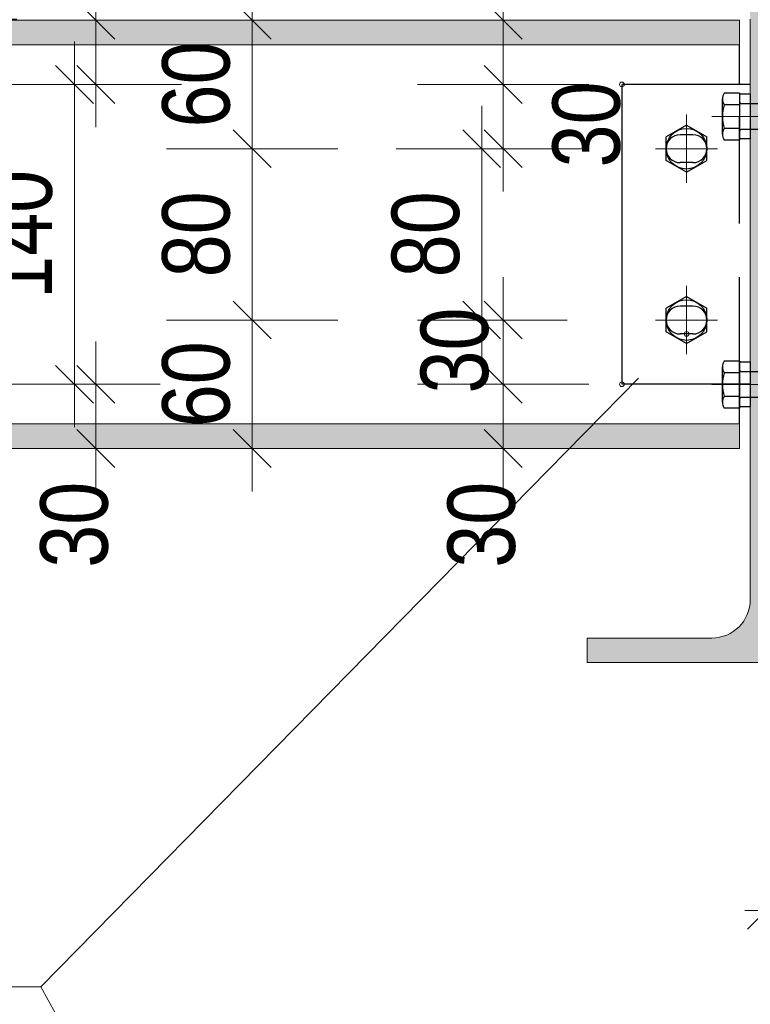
# Model space of a CAD drawing. Header units: millimetres. Extents: x 0 to 91, y -53.4 to 42.
# Tile 78 of 180: x 67.6 to 69.3, y -40.7 to -38.4. Entities that reach past the tile are written whole.
import ezdxf

# ---------------------------------------------------------------- set-up
doc = ezdxf.new("R2010")
doc.units = ezdxf.units.MM
doc.linetypes.add('DASHDOT', pattern=[1, 0.5, -0.25, 0, -0.25])
doc.linetypes.add('HIDDENX2', pattern=[0.75, 0.5, -0.25])
doc.layers.add('Achsen', color=7, linetype='Continuous', lineweight=20)
doc.layers.add('Schraffuren', color=7, linetype='Continuous', lineweight=20)
doc.styles.add('Arial Narrow', font='ARIALN.TTF')
doc.dimstyles.new('Arch_Strakon_dimstyle', dxfattribs={"dimtxt": 1, "dimasz": 1, "dimexe": 1.25, "dimexo": 0.0625, "dimgap": 1, "dimtad": 0, "dimdec": 5, "dimzin": 12, "dimdsep": 46, "dimtxsty": 'Arial Narrow', "dimblk": 'Arrowhead_Tick', "dimsah": 1, "dimcen": 0, "dimse1": 1, "dimse2": 1, "dimclrd": 6, "dimclrt": 2, "dimazin": 0, "dimtfac": 1, "dimtdec": 4, "dimtmove": 0, "dimatfit": 3, "dimldrblk": 'NONE', "dimfxl": 1, "dimtvp": 1, "dimtolj": 1, "dimtzin": 0, "dimlwd": 13, "dimarcsym": 2})

# ---------------------------------------------------------------- blocks, each defined once
blk = doc.blocks.new('Arrowhead_Tick')
at = {"color": 0, "linetype": 'Continuous', "lineweight": -2}
for p, q in [((0, 20), (0, -10)), ((-1, 0), (0, 0)), ((10, 0), (0, 0))]:
    blk.add_line(p, q, dxfattribs=at)
at = {"color": 2, "linetype": 'Continuous', "lineweight": 35}
blk.add_line((4.42, 4.42), (-4.42, -4.42), dxfattribs=at)
blk = doc.blocks.new('*D440')
at = {"layer": 'Achsen', "color": 6, "linetype": 'Continuous', "lineweight": 13}
blk.add_line((68.1649, -39.3525), (68.1649, -39.0725), dxfattribs=at)
at = {"layer": 'Defpoints', "color": 0}
for p in [(68.1649, -39.0625), (69.1644, -39.0625), (69.3034, -39.3625)]:
    blk.add_point(p, dxfattribs=at)
at = {"layer": 'Achsen', "color": 6, "lineweight": 13, "xscale": 0.01, "yscale": 0.01, "zscale": 0.01}
for p, rotation in [((68.1649, -39.0625), 90), ((68.1649, -39.3625), 270)]:
    blk.add_blockref('Arrowhead_Tick', p, dxfattribs=dict(at, rotation=rotation))
at = {"layer": 'Achsen', "color": 2, "lineweight": 35, "insert": (68.0345, -39.2125), "char_height": 0.1575, "attachment_point": 5, "rotation": 90, "style": 'Arial Narrow'}
blk.add_mtext('\\A1;60', dxfattribs=at)
blk = doc.blocks.new('_None')
blk = doc.blocks.new('*D441')
at = {"layer": 'Achsen', "color": 6, "linetype": 'Continuous', "lineweight": 13}
blk.add_line((68.1649, -39.0525), (68.1649, -38.6725), dxfattribs=at)
at = {"layer": 'Defpoints', "color": 0}
for p in [(68.1649, -38.6625), (69.1644, -38.6625), (69.1644, -39.0625)]:
    blk.add_point(p, dxfattribs=at)
at = {"layer": 'Achsen', "color": 6, "lineweight": 13, "xscale": 0.01, "yscale": 0.01, "zscale": 0.01}
for p, rotation in [((68.1649, -38.6625), 90), ((68.1649, -39.0625), 270)]:
    blk.add_blockref('Arrowhead_Tick', p, dxfattribs=dict(at, rotation=rotation))
at = {"layer": 'Achsen', "color": 2, "lineweight": 35, "insert": (68.0345, -38.8625), "char_height": 0.1575, "attachment_point": 5, "rotation": 90, "style": 'Arial Narrow'}
blk.add_mtext('\\A1;80', dxfattribs=at)
blk = doc.blocks.new('*D442')
at = {"layer": 'Achsen', "color": 6, "linetype": 'Continuous', "lineweight": 13}
blk.add_line((68.1649, -38.6525), (68.1649, -38.3725), dxfattribs=at)
at = {"layer": 'Defpoints', "color": 0}
for p in [(65.6181, -38.3625), (68.1649, -38.3625), (69.1644, -38.6625)]:
    blk.add_point(p, dxfattribs=at)
at = {"layer": 'Achsen', "color": 6, "lineweight": 13, "xscale": 0.01, "yscale": 0.01, "zscale": 0.01}
for p, rotation in [((68.1649, -38.3625), 90), ((68.1649, -38.6625), 270)]:
    blk.add_blockref('Arrowhead_Tick', p, dxfattribs=dict(at, rotation=rotation))
at = {"layer": 'Achsen', "color": 2, "lineweight": 35, "insert": (68.0345, -38.5125), "char_height": 0.1575, "attachment_point": 5, "rotation": 90, "style": 'Arial Narrow'}
blk.add_mtext('\\A1;60', dxfattribs=at)
blk = doc.blocks.new('*D443')
at = {"layer": 'Achsen', "color": 6, "linetype": 'Continuous', "lineweight": 13}
blk.add_line((67.4149, -38.35), (67.4149, -38.2225), dxfattribs=at)
at = {"layer": 'Defpoints', "color": 0}
for p in [(67.4149, -38.2125), (68.9471, -38.2125), (69.2384, -38.36)]:
    blk.add_point(p, dxfattribs=at)
at = {"layer": 'Achsen', "color": 6, "lineweight": 13, "xscale": 0.01, "yscale": 0.01, "zscale": 0.01}
for p, rotation in [((67.4149, -38.2125), 90), ((67.4149, -38.36), 270)]:
    blk.add_blockref('Arrowhead_Tick', p, dxfattribs=dict(at, rotation=rotation))
at = {"layer": 'Achsen', "color": 2, "lineweight": 35, "insert": (67.3649, -38.0346), "char_height": 0.1575, "attachment_point": 5, "rotation": 90, "style": 'Arial Narrow'}
blk.add_mtext('\\A1;30', dxfattribs=at)
blk = doc.blocks.new('*D444')
at = {"layer": 'Achsen', "color": 6, "linetype": 'Continuous', "lineweight": 13}
blk.add_line((68.7509, -39.3525), (68.7509, -39.2225), dxfattribs=at)
at = {"layer": 'Defpoints', "color": 0}
for p in [(68.7509, -39.2125), (69.0294, -39.2125), (69.3034, -39.3625)]:
    blk.add_point(p, dxfattribs=at)
at = {"layer": 'Achsen', "color": 6, "lineweight": 13, "xscale": 0.01, "yscale": 0.01, "zscale": 0.01}
for p, rotation in [((68.7509, -39.2125), 90), ((68.7509, -39.3625), 270)]:
    blk.add_blockref('Arrowhead_Tick', p, dxfattribs=dict(at, rotation=rotation))
at = {"layer": 'Achsen', "color": 2, "lineweight": 35, "insert": (68.7009, -39.5405), "char_height": 0.1575, "attachment_point": 5, "rotation": 90, "style": 'Arial Narrow'}
blk.add_mtext('\\A1;30', dxfattribs=at)
blk = doc.blocks.new('*D445')
at = {"layer": 'Achsen', "color": 6, "linetype": 'Continuous', "lineweight": 13}
blk.add_line((68.7509, -39.2025), (68.7509, -39.0725), dxfattribs=at)
at = {"layer": 'Defpoints', "color": 0}
for p in [(68.7509, -39.0625), (69.1644, -39.0625), (69.0294, -39.2125)]:
    blk.add_point(p, dxfattribs=at)
at = {"layer": 'Achsen', "color": 6, "lineweight": 13, "xscale": 0.01, "yscale": 0.01, "zscale": 0.01}
for p, rotation in [((68.7509, -39.0625), 90.00000000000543), ((68.7509, -39.2125), 270.0000000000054)]:
    blk.add_blockref('Arrowhead_Tick', p, dxfattribs=dict(at, rotation=rotation))
at = {"layer": 'Achsen', "color": 2, "lineweight": 35, "insert": (68.6382, -39.1337), "char_height": 0.1575, "attachment_point": 5, "rotation": 90, "style": 'Arial Narrow'}
blk.add_mtext('\\A1;30', dxfattribs=at)
blk = doc.blocks.new('*D446')
at = {"layer": 'Achsen', "color": 6, "linetype": 'Continuous', "lineweight": 13}
blk.add_line((68.7009, -39.0525), (68.7009, -38.6725), dxfattribs=at)
at = {"layer": 'Defpoints', "color": 0}
for p in [(68.7009, -38.6625), (69.1644, -38.6625), (69.1644, -39.0625)]:
    blk.add_point(p, dxfattribs=at)
at = {"layer": 'Achsen', "color": 6, "lineweight": 13, "xscale": 0.01, "yscale": 0.01, "zscale": 0.01}
for p, rotation in [((68.7009, -38.6625), 89.99999999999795), ((68.7009, -39.0625), 269.999999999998)]:
    blk.add_blockref('Arrowhead_Tick', p, dxfattribs=dict(at, rotation=rotation))
at = {"layer": 'Achsen', "color": 2, "lineweight": 35, "insert": (68.5705, -38.8625), "char_height": 0.1575, "attachment_point": 5, "rotation": 90, "style": 'Arial Narrow'}
blk.add_mtext('\\A1;80', dxfattribs=at)
blk = doc.blocks.new('*D447')
at = {"layer": 'Achsen', "color": 6, "linetype": 'Continuous', "lineweight": 13}
blk.add_line((68.7509, -38.6525), (68.7509, -38.5225), dxfattribs=at)
at = {"layer": 'Defpoints', "color": 0}
for p in [(68.7509, -38.5125), (69.0284, -38.5125), (69.1644, -38.6625)]:
    blk.add_point(p, dxfattribs=at)
at = {"layer": 'Achsen', "color": 6, "lineweight": 13, "xscale": 0.01, "yscale": 0.01, "zscale": 0.01}
for p, rotation in [((68.7509, -38.5125), 90), ((68.7509, -38.6625), 270)]:
    blk.add_blockref('Arrowhead_Tick', p, dxfattribs=dict(at, rotation=rotation))
at = {"layer": 'Achsen', "color": 2, "lineweight": 35, "insert": (68.9461, -38.6059), "char_height": 0.1575, "attachment_point": 5, "rotation": 90, "style": 'Arial Narrow'}
blk.add_mtext('\\A1;30', dxfattribs=at)
blk = doc.blocks.new('*D448')
at = {"layer": 'Achsen', "color": 6, "linetype": 'Continuous', "lineweight": 13}
blk.add_line((68.7509, -38.5025), (68.7509, -38.3725), dxfattribs=at)
at = {"layer": 'Defpoints', "color": 0}
for p in [(68.7509, -38.3625), (69.3034, -38.3625), (69.0284, -38.5125)]:
    blk.add_point(p, dxfattribs=at)
at = {"layer": 'Achsen', "color": 6, "lineweight": 13, "xscale": 0.01, "yscale": 0.01, "zscale": 0.01}
for p, rotation in [((68.7509, -38.3625), 90), ((68.7509, -38.5125), 270)]:
    blk.add_blockref('Arrowhead_Tick', p, dxfattribs=dict(at, rotation=rotation))
at = {"layer": 'Achsen', "color": 2, "lineweight": 35, "insert": (68.7009, -38.1846), "char_height": 0.1575, "attachment_point": 5, "rotation": 90, "style": 'Arial Narrow'}
blk.add_mtext('\\A1;30', dxfattribs=at)
blk = doc.blocks.new('*D449')
at = {"layer": 'Achsen', "color": 6, "linetype": 'Continuous', "lineweight": 13}
blk.add_line((69.0384, -37.6408), (69.1694, -37.6408), dxfattribs=at)
at = {"layer": 'Defpoints', "color": 0}
for p in [(69.1794, -37.6408), (69.1794, -39.095), (69.0284, -39.2125)]:
    blk.add_point(p, dxfattribs=at)
at = {"layer": 'Achsen', "color": 6, "lineweight": 13, "xscale": 0.01, "yscale": 0.01, "zscale": 0.01}
for p, rotation in [((69.1794, -37.6408), 359.9999999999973), ((69.0284, -37.6408), 179.9999999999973)]:
    blk.add_blockref('Arrowhead_Tick', p, dxfattribs=dict(at, rotation=rotation))
at = {"layer": 'Achsen', "color": 2, "lineweight": 35, "insert": (68.8504, -37.5908), "char_height": 0.1575, "attachment_point": 5, "style": 'Arial Narrow'}
blk.add_mtext('\\A1;30', dxfattribs=at)
blk = doc.blocks.new('*D450')
at = {"layer": 'Achsen', "color": 6, "linetype": 'Continuous', "lineweight": 13}
blk.add_line((69.1894, -37.6408), (69.3194, -37.6408), dxfattribs=at)
at = {"layer": 'Defpoints', "color": 0}
for p in [(69.3294, -37.6408), (69.1794, -39.095), (69.3294, -39.2125)]:
    blk.add_point(p, dxfattribs=at)
at = {"layer": 'Achsen', "color": 6, "lineweight": 13, "xscale": 0.01, "yscale": 0.01, "zscale": 0.01}
for p, rotation in [((69.3294, -37.6408), 2.714073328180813e-12), ((69.1794, -37.6408), 180.0000000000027)]:
    blk.add_blockref('Arrowhead_Tick', p, dxfattribs=dict(at, rotation=rotation))
at = {"layer": 'Achsen', "color": 2, "lineweight": 35, "insert": (69.5074, -37.5908), "char_height": 0.1575, "attachment_point": 5, "style": 'Arial Narrow'}
blk.add_mtext('\\A1;30', dxfattribs=at)
blk = doc.blocks.new('*D451')
at = {"layer": 'Achsen', "color": 6, "linetype": 'Continuous', "lineweight": 13}
blk.add_line((67.3649, -39.8525), (67.3649, -39.3725), dxfattribs=at)
at = {"layer": 'Defpoints', "color": 0}
for p in [(65.6181, -39.3625), (67.3649, -39.3625), (68.9471, -39.8625)]:
    blk.add_point(p, dxfattribs=at)
at = {"layer": 'Achsen', "color": 6, "lineweight": 13, "xscale": 0.01, "yscale": 0.01, "zscale": 0.01}
for p, rotation in [((67.3649, -39.3625), 90), ((67.3649, -39.8625), 270)]:
    blk.add_blockref('Arrowhead_Tick', p, dxfattribs=dict(at, rotation=rotation))
at = {"layer": 'Achsen', "color": 2, "lineweight": 35, "insert": (67.2345, -39.6125), "char_height": 0.1575, "attachment_point": 5, "rotation": 90, "style": 'Arial Narrow'}
blk.add_mtext('\\A1;100', dxfattribs=at)
blk = doc.blocks.new('*D452')
at = {"layer": 'Achsen', "color": 6, "linetype": 'Continuous', "lineweight": 13}
for p, q in [((69.3559, -40.4408), (69.3459, -40.4408)), ((69.3659, -40.4408), (69.4159, -40.4408)), ((69.4259, -40.4408), (69.4359, -40.4408))]:
    blk.add_line(p, q, dxfattribs=at)
at = {"layer": 'Defpoints', "color": 0}
for p in [(69.4159, -39.4975), (69.3659, -39.5625), (69.4159, -40.4408)]:
    blk.add_point(p, dxfattribs=at)
at = {"layer": 'Achsen', "color": 6, "lineweight": 13, "xscale": 0.01, "yscale": 0.01, "zscale": 0.01}
blk.add_blockref('Arrowhead_Tick', (69.3659, -40.4408), dxfattribs=at)
at = {"layer": 'Achsen', "color": 6, "lineweight": 13, "xscale": 0.01, "yscale": 0.01, "zscale": 0.01, "rotation": 180}
blk.add_blockref('Arrowhead_Tick', (69.4159, -40.4408), dxfattribs=at)
at = {"layer": 'Achsen', "color": 2, "lineweight": 35, "insert": (69.5939, -40.3908), "char_height": 0.1575, "attachment_point": 5, "style": 'Arial Narrow'}
blk.add_mtext('\\A1;10', dxfattribs=at)
blk = doc.blocks.new('*D457')
at = {"color": 6, "linetype": 'Continuous', "lineweight": 13}
blk.add_line((67.7998, -39.3525), (67.7998, -39.2225), dxfattribs=at)
at = {"layer": 'Defpoints', "color": 0}
for p in [(67.7998, -39.2125), (69.0284, -39.2125), (65.6181, -39.3625)]:
    blk.add_point(p, dxfattribs=at)
at = {"color": 6, "lineweight": 13, "xscale": 0.01, "yscale": 0.01, "zscale": 0.01}
for p, rotation in [((67.7998, -39.2125), 90), ((67.7998, -39.3625), 270)]:
    blk.add_blockref('Arrowhead_Tick', p, dxfattribs=dict(at, rotation=rotation))
at = {"color": 2, "lineweight": 35, "insert": (67.7498, -39.5405), "char_height": 0.1575, "attachment_point": 5, "rotation": 90, "style": 'Arial Narrow'}
blk.add_mtext('\\A1;30', dxfattribs=at)
blk = doc.blocks.new('*D458')
at = {"color": 6, "linetype": 'Continuous', "lineweight": 13}
blk.add_line((67.7498, -39.2025), (67.7498, -38.5225), dxfattribs=at)
at = {"layer": 'Defpoints', "color": 0}
for p in [(67.7498, -38.5125), (69.0294, -38.5125), (69.0284, -39.2125)]:
    blk.add_point(p, dxfattribs=at)
at = {"color": 6, "lineweight": 13, "xscale": 0.01, "yscale": 0.01, "zscale": 0.01}
for p, rotation in [((67.7498, -38.5125), 90), ((67.7498, -39.2125), 270)]:
    blk.add_blockref('Arrowhead_Tick', p, dxfattribs=dict(at, rotation=rotation))
at = {"color": 2, "lineweight": 35, "insert": (67.6194, -38.8625), "char_height": 0.1575, "attachment_point": 5, "rotation": 90, "style": 'Arial Narrow'}
blk.add_mtext('\\A1;140', dxfattribs=at)
blk = doc.blocks.new('*D459')
at = {"color": 6, "linetype": 'Continuous', "lineweight": 13}
blk.add_line((67.7998, -38.5025), (67.7998, -38.3725), dxfattribs=at)
at = {"layer": 'Defpoints', "color": 0}
for p in [(65.6181, -38.3625), (67.7998, -38.3625), (69.0294, -38.5125)]:
    blk.add_point(p, dxfattribs=at)
at = {"color": 6, "lineweight": 13, "xscale": 0.01, "yscale": 0.01, "zscale": 0.01}
for p, rotation in [((67.7998, -38.3625), 90), ((67.7998, -38.5125), 270)]:
    blk.add_blockref('Arrowhead_Tick', p, dxfattribs=dict(at, rotation=rotation))
at = {"color": 2, "lineweight": 35, "insert": (67.7498, -38.1846), "char_height": 0.1575, "attachment_point": 5, "rotation": 90, "style": 'Arial Narrow'}
blk.add_mtext('\\A1;30', dxfattribs=at)

msp = doc.modelspace()

# ---------------------------------------------------------------- hatches: boundary and pattern name
at = {"layer": 'Schraffuren', "lineweight": 25, "true_color": 0x4682b4}
for points in [[(69.7471407, -38.2700252), (69.7471407, -38.2125252), (68.9471407, -38.2125252), (68.9471407, -38.2700252), (69.2383907, -38.2700252), (69.2399442, -38.2700386), (69.2414972, -38.2700788), (69.2430492, -38.2701458), (69.2445999, -38.2702396), (69.2461487, -38.2703602), (69.2476953, -38.2705075), (69.249239, -38.2706814), (69.2507795, -38.270882), (69.2523163, -38.2711091), (69.253849, -38.2713627), (69.2553771, -38.2716427), (69.2569001, -38.2719491), (69.2584176, -38.2722817), (69.2599291, -38.2726404), (69.2614342, -38.2730252), (69.2629325, -38.2734359), (69.2644234, -38.2738724), (69.2659066, -38.2743346), (69.2673815, -38.2748223), (69.2688479, -38.2753354), (69.2703051, -38.2758737), (69.2717529, -38.2764371), (69.2731907, -38.2770254), (69.2746182, -38.2776385), (69.2760348, -38.2782761), (69.2774402, -38.278938), (69.278834, -38.2796241), (69.2802158, -38.2803342), (69.2815851, -38.281068), (69.2829415, -38.2818253), (69.2842846, -38.2826059), (69.2856141, -38.2834096), (69.2869295, -38.2842361), (69.2882304, -38.2850852), (69.2895165, -38.2859567), (69.2907874, -38.2868502), (69.2920426, -38.2877655), (69.2932819, -38.2887023), (69.2945048, -38.2896604), (69.295711, -38.2906394), (69.2969001, -38.2916391), (69.2980717, -38.2926592), (69.2992256, -38.2936994), (69.3003614, -38.2947593), (69.3014787, -38.2958387), (69.3025772, -38.2969372), (69.3036566, -38.2980545), (69.3047165, -38.2991903), (69.3057567, -38.3003442), (69.3067768, -38.3015158), (69.3077765, -38.3027049), (69.3087555, -38.3039111), (69.3097136, -38.305134), (69.3106504, -38.3063733), (69.3115657, -38.3076285), (69.3124592, -38.3088994), (69.3133307, -38.3101855), (69.3141798, -38.3114864), (69.3150063, -38.3128018), (69.31581, -38.3141313), (69.3165906, -38.3154744), (69.3173479, -38.3168308), (69.3180817, -38.3182001), (69.3187918, -38.3195819), (69.3194779, -38.3209757), (69.3201398, -38.3223811), (69.3207774, -38.3237978), (69.3213905, -38.3252252), (69.3219788, -38.326663), (69.3225422, -38.3281108), (69.3230805, -38.329568), (69.3235936, -38.3310344), (69.3240813, -38.3325093), (69.3245435, -38.3339925), (69.32498, -38.3354834), (69.3253907, -38.3369817), (69.3257755, -38.3384868), (69.3261342, -38.3399983), (69.3264668, -38.3415158), (69.3267732, -38.3430388), (69.3270532, -38.3445669), (69.3273068, -38.3460996), (69.3275339, -38.3476364), (69.3277345, -38.3491769), (69.3279084, -38.3507206), (69.3280557, -38.3522672), (69.3281763, -38.353816), (69.3282701, -38.3553667), (69.3283371, -38.3569188), (69.3283773, -38.3584717), (69.3283907, -38.3600252), (69.3283907, -39.7150252), (69.328377, -39.7165959), (69.3283359, -39.7181662), (69.3282674, -39.7197354), (69.3281715, -39.7213033), (69.3280482, -39.7228692), (69.3278977, -39.7244328), (69.3277199, -39.7259934), (69.3275148, -39.7275508), (69.3272827, -39.7291043), (69.3270234, -39.7306535), (69.3267371, -39.732198), (69.326424, -39.7337373), (69.326084, -39.7352708), (69.3257173, -39.7367982), (69.325324, -39.7383189), (69.3249043, -39.7398326), (69.3244581, -39.7413387), (69.3239858, -39.7428367), (69.3234874, -39.7443263), (69.322963, -39.745807), (69.3224129, -39.7472783), (69.3218372, -39.7487398), (69.3212361, -39.750191), (69.3206098, -39.7516315), (69.3199584, -39.7530608), (69.3192822, -39.7544786), (69.3185813, -39.7558843), (69.317856, -39.7572776), (69.3171065, -39.7586581), (69.316333, -39.7600252), (69.3155358, -39.7613786), (69.314715, -39.7627179), (69.3138711, -39.7640427), (69.3130041, -39.7653526), (69.3121144, -39.7666471), (69.3112022, -39.7679259), (69.3102679, -39.7691886), (69.3093117, -39.7704347), (69.3083338, -39.771664), (69.3073347, -39.7728761), (69.3063146, -39.7740705), (69.3052737, -39.775247), (69.3042125, -39.7764051), (69.3031313, -39.7775445), (69.3020303, -39.7786648), (69.30091, -39.7797658), (69.2997706, -39.780847), (69.2986125, -39.7819082), (69.297436, -39.7829491), (69.2962416, -39.7839692), (69.2950295, -39.7849683), (69.2938002, -39.7859462), (69.2925541, -39.7869024), (69.2912914, -39.7878367), (69.2900126, -39.7887489), (69.2887181, -39.7896386), (69.2874082, -39.7905056), (69.2860834, -39.7913495), (69.2847441, -39.7921703), (69.2833907, -39.7929675), (69.2820236, -39.793741), (69.2806431, -39.7944905), (69.2792498, -39.7952158), (69.2778441, -39.7959167), (69.2764263, -39.7965929), (69.274997, -39.7972443), (69.2735565, -39.7978706), (69.2721053, -39.7984717), (69.2706438, -39.7990474), (69.2691725, -39.7995975), (69.2676918, -39.8001219), (69.2662022, -39.8006203), (69.2647042, -39.8010926), (69.2631981, -39.8015388), (69.2616844, -39.8019585), (69.2601637, -39.8023518), (69.2586363, -39.8027185), (69.2571028, -39.8030585), (69.2555635, -39.8033716), (69.254019, -39.8036579), (69.2524698, -39.8039172), (69.2509163, -39.8041493), (69.2493589, -39.8043544), (69.2477983, -39.8045322), (69.2462347, -39.8046827), (69.2446688, -39.804806), (69.2431009, -39.8049019), (69.2415317, -39.8049704), (69.2399614, -39.8050115), (69.2383907, -39.8050252), (68.9471407, -39.8050252), (68.9471407, -39.8625252), (69.7471407, -39.8625252), (69.7471407, -39.8050252), (69.4558907, -39.8050252), (69.45432, -39.8050115), (69.4527497, -39.8049704), (69.4511805, -39.8049019), (69.4496126, -39.804806), (69.4480467, -39.8046827), (69.4464831, -39.8045322), (69.4449225, -39.8043544), (69.4433651, -39.8041493), (69.4418116, -39.8039172), (69.4402624, -39.8036579), (69.4387179, -39.8033716), (69.4371786, -39.8030585), (69.4356451, -39.8027185), (69.4341177, -39.8023518), (69.432597, -39.8019585), (69.4310833, -39.8015388), (69.4295772, -39.8010926), (69.4280792, -39.8006203), (69.4265896, -39.8001219), (69.4251089, -39.7995975), (69.4236376, -39.7990474), (69.4221761, -39.7984717), (69.4207249, -39.7978706), (69.4192844, -39.7972443), (69.4178551, -39.7965929), (69.4164373, -39.7959167), (69.4150316, -39.7952158), (69.4136383, -39.7944905), (69.4122578, -39.793741), (69.4108907, -39.7929675), (69.4095373, -39.7921703), (69.408198, -39.7913495), (69.4068732, -39.7905056), (69.4055633, -39.7896386), (69.4042688, -39.7887489), (69.40299, -39.7878367), (69.4017273, -39.7869024), (69.4004812, -39.7859462), (69.3992519, -39.7849683), (69.3980398, -39.7839692), (69.3968454, -39.7829491), (69.3956689, -39.7819082), (69.3945108, -39.780847), (69.3933714, -39.7797658), (69.3922511, -39.7786648), (69.3911501, -39.7775445), (69.3900689, -39.7764051), (69.3890077, -39.775247), (69.3879668, -39.7740705), (69.3869467, -39.7728761), (69.3859476, -39.771664), (69.3849697, -39.7704347), (69.3840135, -39.7691886), (69.3830792, -39.7679259), (69.382167, -39.7666471), (69.3812773, -39.7653526), (69.3804103, -39.7640427), (69.3795664, -39.7627179), (69.3787456, -39.7613786), (69.3779484, -39.7600252), (69.3771749, -39.7586581), (69.3764254, -39.7572776), (69.3757001, -39.7558843), (69.3749992, -39.7544786), (69.374323, -39.7530608), (69.3736716, -39.7516315), (69.3730453, -39.750191), (69.3724442, -39.7487398), (69.3718685, -39.7472783), (69.3713184, -39.745807), (69.370794, -39.7443263), (69.3702956, -39.7428367), (69.3698233, -39.7413387), (69.3693771, -39.7398326), (69.3689574, -39.7383189), (69.3685641, -39.7367982), (69.3681974, -39.7352708), (69.3678574, -39.7337373), (69.3675443, -39.732198), (69.367258, -39.7306535), (69.3669988, -39.7291043), (69.3667666, -39.7275508), (69.3665615, -39.7259934), (69.3663837, -39.7244328), (69.3662332, -39.7228692), (69.3661099, -39.7213033), (69.366014, -39.7197354), (69.3659455, -39.7181662), (69.3659044, -39.7165959), (69.3658907, -39.7150252), (69.3658907, -38.3600252), (69.3659044, -38.3584545), (69.3659455, -38.3568842), (69.366014, -38.355315), (69.3661099, -38.3537471), (69.3662332, -38.3521812), (69.3663837, -38.3506176), (69.3665615, -38.349057), (69.3667666, -38.3474996), (69.3669988, -38.3459461), (69.367258, -38.3443969), (69.3675443, -38.3428524), (69.3678574, -38.3413132), (69.3681974, -38.3397796), (69.3685641, -38.3382522), (69.3689574, -38.3367315), (69.3693771, -38.3352178), (69.3698233, -38.3337117), (69.3702956, -38.3322137), (69.370794, -38.3307241), (69.3713184, -38.3292434), (69.3718685, -38.3277721), (69.3724442, -38.3263106), (69.3730453, -38.3248594), (69.3736716, -38.3234189), (69.374323, -38.3219896), (69.3749992, -38.3205718), (69.3757001, -38.3191661), (69.3764254, -38.3177728), (69.3771749, -38.3163923), (69.3779484, -38.3150252), (69.3787456, -38.3136718), (69.3795664, -38.3123325), (69.3804103, -38.3110077), (69.3812773, -38.3096978), (69.382167, -38.3084033), (69.3830792, -38.3071245), (69.3840135, -38.3058619), (69.3849697, -38.3046157), (69.3859476, -38.3033864), (69.3869467, -38.3021743), (69.3879668, -38.3009799), (69.3890077, -38.2998034), (69.3900689, -38.2986454), (69.3911501, -38.2975059), (69.3922511, -38.2963856), (69.3933714, -38.2952846), (69.3945108, -38.2942034), (69.3956689, -38.2931422), (69.3968454, -38.2921013), (69.3980398, -38.2910812), (69.3992519, -38.2900821), (69.4004812, -38.2891042), (69.4017273, -38.288148), (69.40299, -38.2872137), (69.4042688, -38.2863015), (69.4055633, -38.2854118), (69.4068732, -38.2845449), (69.408198, -38.2837009), (69.4095373, -38.2828801), (69.4108907, -38.2820829), (69.4122578, -38.2813094), (69.4136383, -38.2805599), (69.4150316, -38.2798346), (69.4164373, -38.2791337), (69.4178551, -38.2784575), (69.4192844, -38.2778061), (69.4207249, -38.2771798), (69.4221761, -38.2765787), (69.4236376, -38.276003), (69.4251089, -38.2754529), (69.4265896, -38.2749285), (69.4280792, -38.2744301), (69.4295772, -38.2739578), (69.4310833, -38.2735117), (69.432597, -38.2730919), (69.4341177, -38.2726986), (69.4356451, -38.2723319), (69.4371786, -38.2719919), (69.4387179, -38.2716788), (69.4402624, -38.2713925), (69.4418116, -38.2711333), (69.4433651, -38.2709011), (69.4449225, -38.270696), (69.4464831, -38.2705182), (69.4480467, -38.2703677), (69.4496126, -38.2702444), (69.4511805, -38.2701485), (69.4527497, -38.27008), (69.45432, -38.2700389), (69.4558907, -38.2700252)], [(69.3033907, -38.4200252), (69.3033907, -38.3625252), (65.6181387, -38.3625252), (65.6181387, -38.4200252)], [(69.3033907, -39.3625252), (69.3033907, -39.3050252), (65.6181387, -39.3050252), (65.6181387, -39.3625252)]]:
    msp.add_hatch(color=145, dxfattribs=at).paths.add_polyline_path(points)

# ---------------------------------------------------------------- linework, layer by layer
at = {"color": 5, "linetype": 'Continuous', "lineweight": 18}
for p, q in [((69.3033907, -38.3625252), (65.6181387, -38.3625252)), ((69.3033907, -38.4200252), (69.3033907, -38.3625252)), ((69.3283907, -39.7150252), (69.3283907, -38.3600252)), ((69.3033907, -38.4200252), (65.6181387, -38.4200252)), ((67.6712175, -40.6195526), (69.067025, -39.1982842)), ((69.3033907, -39.3050252), (65.6181387, -39.3050252)), ((69.3033907, -39.3625252), (69.3033907, -39.3050252)), ((69.3033907, -39.3625252), (65.6181387, -39.3625252)), ((69.2383907, -39.8050252), (68.9471407, -39.8050252)), ((68.9471407, -39.8625252), (68.9471407, -39.8050252)), ((69.7471407, -39.8625252), (68.9471407, -39.8625252)), ((67.6712175, -40.6195526), (64.7603786, -40.6195526)), ((67.6712175, -40.6195526), (69.0870583, -43.1694901))]:
    msp.add_line(p, q, dxfattribs=at)
at = {"color": 3, "linetype": 'HIDDENX2', "lineweight": 25, "ltscale": 0.5}
msp.add_line((69.3033907, -39.2125252), (69.3033907, -38.5125252), dxfattribs=at)
at = {"color": 3, "linetype": 'Continuous', "lineweight": 25}
for p, q in [((69.2634892, -38.6286094), (69.2634892, -38.546337)), ((69.3034892, -38.5326249), (69.2671879, -38.5326249)), ((69.3034892, -38.5326249), (69.3034892, -38.6423214)), ((69.3034892, -38.5524732), (69.3034892, -38.6224732)), ((69.3034892, -38.560049), (69.2671879, -38.560049)), ((69.5228042, -38.5574732), (69.3084892, -38.5574732)), ((69.1793907, -38.6076769), (69.1318907, -38.6351011)), ((69.1793907, -38.6076769), (69.2268907, -38.6351011)), ((69.267164, -38.6148973), (69.3034892, -38.6148973)), ((69.5228042, -38.6174732), (69.3084892, -38.6174732)), ((69.1318907, -38.6899493), (69.1318907, -38.6351011)), ((69.2268907, -38.6899493), (69.2268907, -38.6351011)), ((69.3034892, -38.6423214), (69.267164, -38.6423214)), ((69.1793907, -38.7173735), (69.1318907, -38.6899493)), ((69.1793907, -38.7173735), (69.2268907, -38.6899493)), ((69.1793907, -39.0076769), (69.1318907, -39.0351011)), ((69.1793907, -39.0076769), (69.2268907, -39.0351011)), ((69.1318907, -39.0899493), (69.1318907, -39.0351011)), ((69.2268907, -39.0899493), (69.2268907, -39.0351011)), ((69.1793907, -39.1173735), (69.1318907, -39.0899493)), ((69.1793907, -39.1173735), (69.2268907, -39.0899493)), ((69.2634892, -39.2543872), (69.2634892, -39.1721148)), ((69.3034892, -39.1584028), (69.2671879, -39.1584028)), ((69.3034892, -39.1584028), (69.3034892, -39.2680993)), ((69.3034892, -39.1858269), (69.2671879, -39.1858269)), ((69.3034892, -39.178251), (69.3034892, -39.248251)), ((69.5228042, -39.183251), (69.3084892, -39.183251)), ((69.267164, -39.2406752), (69.3034892, -39.2406752)), ((69.5228042, -39.243251), (69.3084892, -39.243251)), ((69.3034892, -39.2680993), (69.267164, -39.2680993))]:
    msp.add_line(p, q, dxfattribs=at)
at = {"color": 5, "linetype": 'DASHDOT', "lineweight": 18, "ltscale": 0.5}
for p, q in [((69.1793907, -38.5826769), (69.1793907, -38.7423735)), ((69.2384892, -38.5874732), (69.3034892, -38.5874732)), ((69.3034892, -38.5874732), (69.5951485, -38.5874732)), ((69.1068907, -38.6625252), (69.2518907, -38.6625252)), ((69.1793907, -38.9826769), (69.1793907, -39.1423735)), ((69.1068907, -39.0625252), (69.2518907, -39.0625252)), ((69.2384892, -39.213251), (69.3034892, -39.213251)), ((69.3034892, -39.213251), (69.5951485, -39.213251))]:
    msp.add_line(p, q, dxfattribs=at)
at = {"color": 3, "linetype": 'Continuous', "lineweight": 25}
for centre in [(69.1793907, -38.6625252), (69.1793907, -39.0625252)]:
    msp.add_circle(centre, 0.0475, dxfattribs=at)
for centre, radius, start, end in [((69.2909133, -38.546337), 0.0274028, 149.9742648, 210.0257352), ((69.3084892, -38.5524732), 0.005, 180, 270), ((69.3694479, -38.5874732), 0.1058734, 164.9876316, 195.0090145), ((69.2909133, -38.6286094), 0.0274235, 149.9992682, 210.0007278), ((69.3084892, -38.6224732), 0.005, 90, 180.0000193), ((69.2909133, -39.1721148), 0.0274028, 149.9742648, 210.0257352), ((69.3694479, -39.213251), 0.1058734, 164.9876316, 195.0090145), ((69.3084892, -39.178251), 0.005, 180, 270), ((69.2909133, -39.2543872), 0.0274235, 149.9992682, 210.0007278), ((69.3084892, -39.248251), 0.005, 90, 180.0000193)]:
    msp.add_arc(centre, radius, start, end, dxfattribs=at)
at = {"color": 5, "linetype": 'Continuous', "lineweight": 18}
msp.add_arc((69.2383907, -39.7150252), 0.09, 270, 360, dxfattribs=at)
at = {"layer": 'Achsen', "color": 3, "linetype": 'Continuous', "lineweight": 25}
for p, q in [((69.3033907, -38.5125252), (69.3033907, -38.4200252)), ((69.3283907, -38.5125252), (69.0293907, -38.5125252)), ((69.0293907, -39.2125252), (69.0293907, -38.5125252)), ((69.3042307, -38.6396957), (69.3042307, -38.5340782)), ((69.3042307, -38.5340782), (69.3277012, -38.5340782)), ((69.3277012, -38.5340782), (69.3277012, -38.6396957)), ((69.1943907, -38.6300252), (69.1643907, -38.6300252)), ((69.3277012, -38.6396957), (69.3042307, -38.6396957)), ((69.1943907, -38.6950252), (69.1643907, -38.6950252)), ((69.1943907, -39.0300252), (69.1643907, -39.0300252)), ((69.1943907, -39.0950252), (69.1643907, -39.0950252)), ((69.3042307, -39.2654736), (69.3042307, -39.1598561)), ((69.3042307, -39.1598561), (69.3277012, -39.1598561)), ((69.3277012, -39.1598561), (69.3277012, -39.2654736)), ((69.3283907, -39.2125252), (69.0293907, -39.2125252)), ((69.3033907, -39.3050252), (69.3033907, -39.2125252)), ((69.3277012, -39.2654736), (69.3042307, -39.2654736))]:
    msp.add_line(p, q, dxfattribs=at)
at = {"layer": 'Achsen', "color": 6, "linetype": 'DASHDOT', "lineweight": 13, "ltscale": 0.5}
for p, q in [((69.1643907, -38.6625252), (69.1943907, -38.6625252)), ((69.1643907, -39.0625252), (69.1943907, -39.0625252))]:
    msp.add_line(p, q, dxfattribs=at)
at = {"layer": 'Achsen', "color": 9, "linetype": 'Continuous', "lineweight": 0}
for centre in [(69.0283907, -38.5125252), (69.1793907, -39.0950252), (69.0283907, -39.2125252)]:
    msp.add_circle(centre, 0.00555, dxfattribs=at)
at = {"layer": 'Achsen', "color": 3, "linetype": 'Continuous', "lineweight": 25}
for centre, start, end in [((69.1643907, -38.6625252), 90, 270), ((69.1943907, -38.6625252), 270, 90), ((69.1643907, -39.0625252), 90, 270), ((69.1943907, -39.0625252), 270, 90)]:
    msp.add_arc(centre, 0.0325, start, end, dxfattribs=at)

# ---------------------------------------------------------------- dimensions: what is measured, and where the dimension line sits
at = {"lineweight": 35}
for base, p1, p2, text, override, picture, middle in [((67.7998137, -38.3625252), (69.0293907, -38.5125252), (65.6181387, -38.3625252), '30', {"dimscale": 0.01, "dimtxt": 15.75, "dimasz": 1, "dimgap": 5, "dimtad": 1, "dimjust": 4, "dimtih": 0, "dimtoh": 0, "dimdec": 3, "dimdsep": 46, "dimtxsty": 'Arial Narrow', "dimclrd": 6, "dimclrt": 2, "dimtix": 0, "dimtofl": 255, "dimtmove": 2, "dimatfit": 2, "dimfxl": 0, "dimfxlon": 0, "dimtvp": 31.746032, "dimlwd": 13}, '*D459', (67.7498137, -38.1845502)), ((67.7498137, -38.5125252), (69.0283907, -39.2125252), (69.0293907, -38.5125252), '140', {"dimscale": 0.01, "dimtxt": 15.75, "dimasz": 1, "dimgap": 5, "dimtad": 1, "dimjust": 0, "dimtih": 0, "dimtoh": 0, "dimdec": 3, "dimdsep": 46, "dimtxsty": 'Arial Narrow', "dimclrd": 6, "dimclrt": 2, "dimtix": 1, "dimtofl": 255, "dimtmove": 0, "dimatfit": 2, "dimfxl": 0, "dimfxlon": 0, "dimtvp": 31.746032, "dimlwd": 13}, '*D458', (67.7498137, -38.8625252)), ((67.7998137, -39.2125252), (65.6181387, -39.3625252), (69.0283907, -39.2125252), '30', {"dimscale": 0.01, "dimtxt": 15.75, "dimasz": 1, "dimgap": 5, "dimtad": 1, "dimjust": 0, "dimtih": 0, "dimtoh": 0, "dimdec": 3, "dimdsep": 46, "dimtxsty": 'Arial Narrow', "dimclrd": 6, "dimclrt": 2, "dimtix": 0, "dimtofl": 255, "dimtmove": 2, "dimatfit": 2, "dimfxl": 0, "dimfxlon": 0, "dimtvp": 31.746032, "dimlwd": 13}, '*D457', (67.7498137, -39.5405002))]:
    dim = msp.add_linear_dim(base=base, p1=p1, p2=p2, angle=90, text=text, dimstyle='Arch_Strakon_dimstyle', override=override, dxfattribs=at)
    dim.commit()
    dim.dimension.update_dxf_attribs({"geometry": picture, "text_midpoint": middle, "dimtype": 160})
at = {"layer": 'Achsen', "lineweight": 35}
for base, p1, p2, text, override, picture, middle in [((69.1793907, -37.6407713), (69.0283907, -39.2125252), (69.1793907, -39.0950252), '30', {"dimscale": 0.01, "dimtxt": 15.75, "dimasz": 1, "dimgap": 5, "dimtad": 1, "dimjust": 0, "dimtih": 0, "dimtoh": 0, "dimdec": 3, "dimdsep": 46, "dimtxsty": 'Arial Narrow', "dimclrd": 6, "dimclrt": 2, "dimtix": 0, "dimtofl": 255, "dimtmove": 2, "dimatfit": 2, "dimfxl": 0, "dimfxlon": 0, "dimtvp": 31.746032, "dimlwd": 13}, '*D449', (68.8504157, -37.5907713)), ((69.4158907, -40.4407713), (69.3658907, -39.5625252), (69.4158907, -39.4975252), '10', {"dimscale": 0.01, "dimtxt": 15.75, "dimasz": 1, "dimgap": 5, "dimtad": 1, "dimjust": 4, "dimtih": 0, "dimtoh": 0, "dimdec": 3, "dimdsep": 46, "dimtxsty": 'Arial Narrow', "dimclrd": 6, "dimclrt": 2, "dimtix": 0, "dimtofl": 255, "dimtmove": 2, "dimatfit": 2, "dimfxl": 0, "dimfxlon": 0, "dimtvp": 31.746032, "dimlwd": 13}, '*D452', (69.5938657, -40.3907713))]:
    dim = msp.add_linear_dim(base=base, p1=p1, p2=p2, text=text, dimstyle='Arch_Strakon_dimstyle', override=override, dxfattribs=at)
    dim.commit()
    dim.dimension.update_dxf_attribs({"geometry": picture, "text_midpoint": middle, "dimtype": 160})
for base, p1, p2, angle, text, override, picture, middle in [((69.3293907, -37.6407713), (69.1793907, -39.0950252), (69.3293907, -39.2125252), 0, '30', {"dimscale": 0.01, "dimtxt": 15.75, "dimasz": 1, "dimgap": 5, "dimtad": 1, "dimjust": 4, "dimtih": 0, "dimtoh": 0, "dimdec": 3, "dimdsep": 46, "dimtxsty": 'Arial Narrow', "dimclrd": 6, "dimclrt": 2, "dimtix": 0, "dimtofl": 255, "dimtmove": 2, "dimatfit": 2, "dimfxl": 0, "dimfxlon": 0, "dimtvp": 31.746032, "dimlwd": 13}, '*D450', (69.5073657, -37.5907713)), ((67.4148615, -38.2125252), (69.2383907, -38.3600252), (68.9471407, -38.2125252), 90, '30', {"dimscale": 0.01, "dimtxt": 15.75, "dimasz": 1, "dimgap": 5, "dimtad": 1, "dimjust": 4, "dimtih": 0, "dimtoh": 0, "dimdec": 3, "dimdsep": 46, "dimtxsty": 'Arial Narrow', "dimclrd": 6, "dimclrt": 2, "dimtix": 0, "dimtofl": 255, "dimtmove": 2, "dimatfit": 2, "dimfxl": 0, "dimfxlon": 0, "dimtvp": 31.746032, "dimlwd": 13}, '*D443', (67.3648615, -38.0345502)), ((68.7509123, -38.3625252), (69.0283907, -38.5125252), (69.3033907, -38.3625252), 90, '30', {"dimscale": 0.01, "dimtxt": 15.75, "dimasz": 1, "dimgap": 5, "dimtad": 1, "dimjust": 4, "dimtih": 0, "dimtoh": 0, "dimdec": 3, "dimdsep": 46, "dimtxsty": 'Arial Narrow', "dimclrd": 6, "dimclrt": 2, "dimtix": 0, "dimtofl": 255, "dimtmove": 2, "dimatfit": 2, "dimfxl": 0, "dimfxlon": 0, "dimtvp": 31.746032, "dimlwd": 13}, '*D448', (68.7009123, -38.1845502)), ((68.1648615, -38.3625252), (69.1643907, -38.6625252), (65.6181387, -38.3625252), 90, '60', {"dimscale": 0.01, "dimtxt": 15.75, "dimasz": 1, "dimgap": 5, "dimtad": 1, "dimjust": 0, "dimtih": 0, "dimtoh": 0, "dimdec": 3, "dimdsep": 46, "dimtxsty": 'Arial Narrow', "dimclrd": 6, "dimclrt": 2, "dimtix": 1, "dimtofl": 255, "dimtmove": 0, "dimatfit": 2, "dimfxl": 0, "dimfxlon": 0, "dimtvp": 31.746032, "dimlwd": 13}, '*D442', (68.1648615, -38.5125252)), ((68.7509123, -38.5125252), (69.1643907, -38.6625252), (69.0283907, -38.5125252), 90, '30', {"dimscale": 0.01, "dimtxt": 15.75, "dimasz": 1, "dimgap": 5, "dimtad": 0, "dimjust": 0, "dimtih": 0, "dimtoh": 0, "dimdec": 3, "dimdsep": 46, "dimtxsty": 'Arial Narrow', "dimclrd": 6, "dimclrt": 2, "dimtix": 0, "dimtofl": 255, "dimtmove": 2, "dimatfit": 2, "dimfxl": 0, "dimfxlon": 0, "dimtvp": 31.746032, "dimlwd": 13}, '*D447', (68.9461008, -38.6058982)), ((68.1648615, -38.6625252), (69.1643907, -39.0625252), (69.1643907, -38.6625252), 90, '80', {"dimscale": 0.01, "dimtxt": 15.75, "dimasz": 1, "dimgap": 5, "dimtad": 1, "dimjust": 0, "dimtih": 0, "dimtoh": 0, "dimdec": 3, "dimdsep": 46, "dimtxsty": 'Arial Narrow', "dimclrd": 6, "dimclrt": 2, "dimtix": 1, "dimtofl": 255, "dimtmove": 0, "dimatfit": 2, "dimfxl": 0, "dimfxlon": 0, "dimtvp": 31.746032, "dimlwd": 13}, '*D441', (68.1648615, -38.8625252)), ((68.7009123, -38.6625252), (69.1643907, -39.0625252), (69.1643907, -38.6625252), 90, '80', {"dimscale": 0.01, "dimtxt": 15.75, "dimasz": 1, "dimgap": 5, "dimtad": 1, "dimjust": 0, "dimtih": 0, "dimtoh": 0, "dimdec": 3, "dimdsep": 46, "dimtxsty": 'Arial Narrow', "dimclrd": 6, "dimclrt": 2, "dimtix": 1, "dimtofl": 255, "dimtmove": 0, "dimatfit": 2, "dimfxl": 0, "dimfxlon": 0, "dimtvp": 31.746032, "dimlwd": 13}, '*D446', (68.7009123, -38.8625252)), ((68.1648615, -39.0625252), (69.3033907, -39.3625252), (69.1643907, -39.0625252), 90, '60', {"dimscale": 0.01, "dimtxt": 15.75, "dimasz": 1, "dimgap": 5, "dimtad": 1, "dimjust": 0, "dimtih": 0, "dimtoh": 0, "dimdec": 3, "dimdsep": 46, "dimtxsty": 'Arial Narrow', "dimclrd": 6, "dimclrt": 2, "dimtix": 1, "dimtofl": 255, "dimtmove": 0, "dimatfit": 2, "dimfxl": 0, "dimfxlon": 0, "dimtvp": 31.746032, "dimlwd": 13}, '*D440', (68.1648615, -39.2125252)), ((68.7509123, -39.0625252), (69.0293907, -39.2125252), (69.1643907, -39.0625252), 90, '30', {"dimscale": 0.01, "dimtxt": 15.75, "dimasz": 1, "dimgap": 5, "dimtad": 0, "dimjust": 0, "dimtih": 0, "dimtoh": 0, "dimdec": 3, "dimdsep": 46, "dimtxsty": 'Arial Narrow', "dimclrd": 6, "dimclrt": 2, "dimtix": 0, "dimtofl": 255, "dimtmove": 2, "dimatfit": 2, "dimfxl": 0, "dimfxlon": 0, "dimtvp": 31.746032, "dimlwd": 13}, '*D445', (68.6381637, -39.1337444)), ((68.7509123, -39.2125252), (69.3033907, -39.3625252), (69.0293907, -39.2125252), 90, '30', {"dimscale": 0.01, "dimtxt": 15.75, "dimasz": 1, "dimgap": 5, "dimtad": 1, "dimjust": 0, "dimtih": 0, "dimtoh": 0, "dimdec": 3, "dimdsep": 46, "dimtxsty": 'Arial Narrow', "dimclrd": 6, "dimclrt": 2, "dimtix": 0, "dimtofl": 255, "dimtmove": 2, "dimatfit": 2, "dimfxl": 0, "dimfxlon": 0, "dimtvp": 31.746032, "dimlwd": 13}, '*D444', (68.7009123, -39.5405002)), ((67.3648615, -39.3625252), (68.9471407, -39.8625252), (65.6181387, -39.3625252), 90, '100', {"dimscale": 0.01, "dimtxt": 15.75, "dimasz": 1, "dimgap": 5, "dimtad": 1, "dimjust": 0, "dimtih": 0, "dimtoh": 0, "dimdec": 3, "dimdsep": 46, "dimtxsty": 'Arial Narrow', "dimclrd": 6, "dimclrt": 2, "dimtix": 1, "dimtofl": 255, "dimtmove": 0, "dimatfit": 2, "dimfxl": 0, "dimfxlon": 0, "dimtvp": 31.746032, "dimlwd": 13}, '*D451', (67.3648615, -39.6125252))]:
    dim = msp.add_linear_dim(base=base, p1=p1, p2=p2, angle=angle, text=text, dimstyle='Arch_Strakon_dimstyle', override=override, dxfattribs=at)
    dim.commit()
    dim.dimension.update_dxf_attribs({"geometry": picture, "text_midpoint": middle, "dimtype": 160})

doc.saveas('drawing.dxf')
